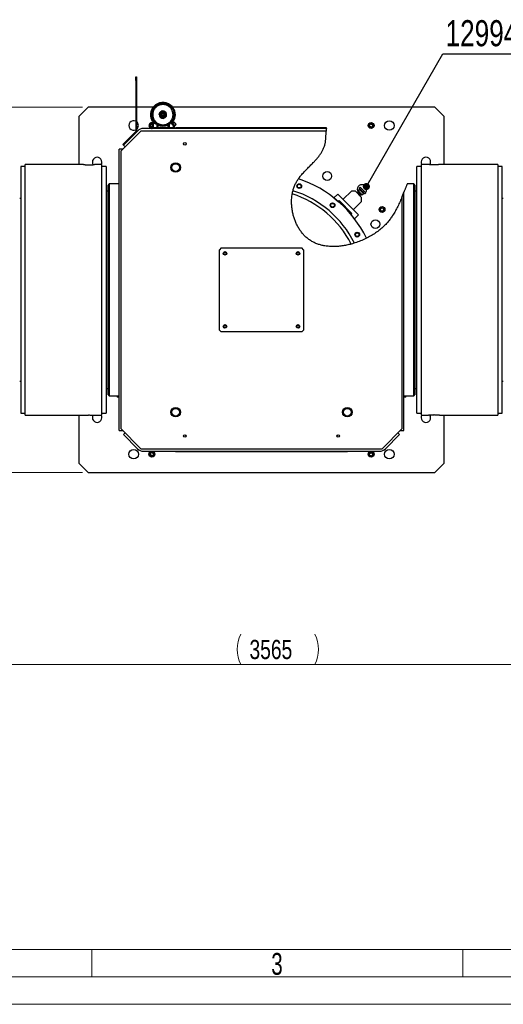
# Model space of a CAD drawing. Header units: millimetres. Extents: x 36 to 588, y 6 to 414.
# Tile 2 of 30: x 164 to 252, y 6 to 185. Entities that reach past the tile are written whole.
import ezdxf

# ---------------------------------------------------------------- set-up
doc = ezdxf.new("R2010")
doc.units = ezdxf.units.MM
doc.styles.add('SLDTEXTSTYLE0', font='TXT', dxfattribs={"width": 0.7})
doc.styles.add('SLDTEXTSTYLE1', font='TXT', dxfattribs={"width": 0.75})
doc.dimstyles.new('SLDDIMSTYLE0', dxfattribs={"dimtxt": 3.5, "dimasz": 5, "dimexe": 0, "dimexo": 0.0625, "dimgap": 0.875, "dimtad": 1, "dimlfac": 15, "dimrnd": 1e-09, "dimzin": 12, "dimdsep": 46, "dimtxsty": 'SLDTEXTSTYLE1', "dimsah": 1, "dimcen": 0.09, "dimadec": 0, "dimazin": 0, "dimtfac": 1, "dimtofl": 0, "dimtmove": 0, "dimatfit": 3, "dimfxl": 1, "dimtolj": 1, "dimtzin": 12, "dimarcsym": 0})
doc.dimstyles.new('SLDDIMSTYLE1', dxfattribs={"dimtxt": 1.3, "dimasz": 1.3, "dimexe": 0, "dimexo": 0.0625, "dimgap": 0.325, "dimtad": 0, "dimtih": 1, "dimtoh": 1, "dimdec": 0, "dimrnd": 1e-09, "dimzin": 0, "dimdsep": 46, "dimtxsty": 'Standard', "dimblk1": 'DOT', "dimblk2": 'DOT', "dimsah": 1, "dimcen": 0.09, "dimadec": 0, "dimazin": 0, "dimtfac": 1, "dimtdec": 0, "dimtofl": 0, "dimtmove": 0, "dimatfit": 3, "dimldrblk": 'DOT', "dimfxl": 1, "dimtolj": 1, "dimtzin": 0, "dimarcsym": 0})

# ---------------------------------------------------------------- blocks, each defined once
blk = doc.blocks.new('*D8')
at = {"color": 7, "linetype": 'Continuous', "lineweight": 0}
for p, q in [((89.16, 134.93), (89.16, 66.52)), ((326.83, 134.93), (326.83, 66.52)), ((326.83, 67.52), (89.16, 67.52))]:
    blk.add_line(p, q, dxfattribs=at)
for centre, start, end in [((209.76, 70.29), 153.4349, 206.5651), ((212.17, 70.29), 333.4349, 26.5651)]:
    blk.add_arc(centre, 6.21, start, end, dxfattribs=at)
for points in [[(89.16, 67.52), (94.16, 66.87), (94.16, 68.17)], [(326.83, 67.52), (321.83, 68.17), (321.83, 66.87)]]:
    blk.add_solid(points, dxfattribs=at)
at = {"color": 7, "linetype": 'Continuous', "lineweight": 0, "insert": (205.8, 72.03), "char_height": 3.5, "attachment_point": 1, "style": 'SLDTEXTSTYLE1'}
blk.add_mtext('3565', dxfattribs=at)
blk = doc.blocks.new('*D9')
at = {"color": 7, "linetype": 'Continuous', "lineweight": 0}
for p, q in [((175.33, 169.27), (76.99, 169.27)), ((77.99, 102.6), (77.99, 169.27)), ((175.33, 102.6), (76.99, 102.6))]:
    blk.add_line(p, q, dxfattribs=at)
for centre, start, end in [((75.21, 134.45), 63.4349, 116.5651), ((75.21, 132.04), 243.4349, 296.5651)]:
    blk.add_arc(centre, 6.21, start, end, dxfattribs=at)
for points in [[(77.99, 169.27), (77.34, 164.27), (78.64, 164.27)], [(77.99, 102.6), (78.64, 107.6), (77.34, 107.6)]]:
    blk.add_solid(points, dxfattribs=at)
at = {"color": 7, "linetype": 'Continuous', "lineweight": 0, "insert": (73.48, 128.07), "char_height": 3.5, "attachment_point": 1, "rotation": 90, "style": 'SLDTEXTSTYLE1'}
blk.add_mtext('1000', dxfattribs=at)
blk = doc.blocks.new('_DOT')
at = {"color": 0, "linetype": 'ByBlock', "lineweight": -2}
blk.add_line((-0.5, 0), (-1, 0), dxfattribs=at)
at = {"color": 0, "linetype": 'ByBlock', "const_width": 0.5}
blk.add_lwpolyline([(-0.25, 0, 1), (0.25, 0, 1)], format="xyb", close=True, dxfattribs=at)

msp = doc.modelspace()

# ---------------------------------------------------------------- linework, layer by layer
at = {"color": 7, "linetype": 'Continuous', "lineweight": 30}
for p, q in [((185.05724, 174.81843), (185.19058, 174.81843)), ((185.05724, 174.15176), (185.05724, 174.81843)), ((185.19058, 174.81843), (185.19058, 174.15176)), ((185.19058, 174.15176), (185.05724, 174.15176)), ((185.05724, 174.15176), (185.05724, 164.87366)), ((185.19058, 174.15176), (185.19058, 164.87366)), ((176.32882, 169.26811), (174.66215, 167.60144)), ((185.05724, 169.26811), (176.32882, 169.26811)), ((188.20715, 169.26811), (185.19058, 169.26811)), ((239.66215, 169.26811), (191.78381, 169.26811)), ((241.32881, 167.60144), (239.66215, 169.26811)), ((174.66215, 167.60144), (174.66215, 158.80144)), ((189.36031, 168.17597), (189.34839, 168.14345)), ((189.36665, 168.15521), (189.34839, 168.14345)), ((189.34839, 168.14345), (189.46035, 167.5003)), ((189.86131, 168.59451), (189.36031, 168.17597)), ((189.36031, 168.17597), (189.36665, 168.15521)), ((189.36665, 168.15521), (189.88062, 168.58458)), ((189.4815, 167.4954), (189.36665, 168.15521)), ((189.46035, 167.5003), (189.4815, 167.4954)), ((189.46035, 167.5003), (189.48256, 167.47372)), ((190.11034, 167.26497), (189.4815, 167.4954)), ((189.4815, 167.4954), (189.48256, 167.47372)), ((189.48256, 167.47372), (190.09552, 167.2491)), ((189.89544, 168.60045), (189.86131, 168.59451)), ((189.88062, 168.58458), (189.86131, 168.59451)), ((189.89544, 168.60045), (189.88062, 168.58458)), ((189.88062, 168.58458), (190.50946, 168.35415)), ((190.5084, 168.37583), (189.89544, 168.60045)), ((190.09552, 167.2491), (190.11034, 167.26497)), ((190.09552, 167.2491), (190.12965, 167.25504)), ((190.62432, 167.69434), (190.11034, 167.26497)), ((190.11034, 167.26497), (190.12965, 167.25504)), ((190.12965, 167.25504), (190.63065, 167.67357)), ((190.50946, 168.35415), (190.5084, 168.37583)), ((190.53061, 168.34925), (190.5084, 168.37583)), ((190.50946, 168.35415), (190.62432, 167.69434)), ((190.53061, 168.34925), (190.50946, 168.35415)), ((190.64257, 167.7061), (190.53061, 168.34925)), ((190.62432, 167.69434), (190.64257, 167.7061)), ((190.63065, 167.67357), (190.62432, 167.69434)), ((190.63065, 167.67357), (190.64257, 167.7061)), ((241.32881, 158.80144), (241.32881, 167.60144)), ((219.84521, 165.40144), (186.49156, 165.40144)), ((187.72882, 166.08873), (187.99548, 166.24269)), ((187.72882, 165.78081), (187.72882, 166.08873)), ((187.99548, 165.62685), (187.72882, 165.78081)), ((187.99548, 166.24269), (188.05133, 166.21045)), ((187.99548, 165.85198), (187.99548, 165.53477)), ((188.19548, 165.53477), (187.99548, 165.53477)), ((188.01334, 165.96811), (188.02228, 165.96811)), ((188.02228, 166.16953), (188.02228, 165.96811)), ((188.19548, 166.24881), (188.19548, 165.53477)), ((188.19548, 165.53477), (188.19548, 165.50144)), ((188.86215, 165.53477), (188.19548, 165.53477)), ((188.19548, 165.50144), (188.88381, 165.50144)), ((188.32557, 166.4271), (188.33007, 166.43176)), ((188.40614, 166.34921), (188.32557, 166.4271)), ((188.40614, 166.34921), (188.38176, 166.324)), ((188.5103, 166.426), (188.43522, 166.35023)), ((188.46095, 166.35186), (188.43534, 166.32537)), ((188.46095, 166.35186), (188.44863, 166.36377)), ((188.50034, 166.31549), (188.44931, 166.36446)), ((188.56513, 166.31068), (188.47745, 166.39285)), ((188.8927, 166.14939), (188.80528, 166.20678)), ((188.86215, 166.1324), (188.86215, 165.53477)), ((189.06215, 165.53477), (188.86215, 165.53477)), ((189.06215, 166.01757), (189.06215, 165.53477)), ((190.92881, 165.53477), (189.06215, 165.53477)), ((189.06215, 165.53477), (189.06215, 165.50144)), ((189.06215, 165.50144), (190.92881, 165.50144)), ((190.92881, 166.01757), (190.92881, 165.53477)), ((191.12882, 165.53477), (190.92881, 165.53477)), ((190.92881, 165.53477), (190.92881, 165.50144)), ((190.99809, 166.09096), (190.98731, 166.08511)), ((191.10715, 165.50144), (191.86215, 165.50144)), ((191.12882, 166.1324), (191.12882, 165.53477)), ((191.86215, 165.53477), (191.12882, 165.53477)), ((191.86215, 166.01097), (191.49618, 166.37694)), ((191.88572, 166.03454), (191.51975, 166.40051)), ((191.56997, 166.35028), (191.61299, 166.39451)), ((191.7621, 166.68773), (191.64973, 166.54106)), ((191.66012, 166.30728), (192.00944, 165.95796)), ((191.80059, 166.67304), (191.68039, 166.51541)), ((192.03772, 165.98624), (191.68838, 166.33558)), ((191.81704, 166.66163), (191.72939, 166.72241)), ((191.86215, 166.01097), (191.86215, 165.53477)), ((192.06215, 165.53477), (191.86215, 165.53477)), ((191.86215, 165.53477), (191.86215, 165.50144)), ((192.03772, 165.98624), (192.00944, 165.95796)), ((192.06215, 165.8443), (192.06215, 165.53477)), ((192.10372, 165.86368), (192.132, 165.89196)), ((219.86394, 165.53477), (192.32881, 165.53477)), ((192.32881, 165.40144), (192.32881, 165.53477)), ((227.70978, 165.81993), (227.75317, 166.12478)), ((227.95209, 165.62993), (227.70978, 165.81993)), ((227.75317, 166.12478), (228.03888, 166.23962)), ((228.23779, 165.74477), (227.95209, 165.62993)), ((228.03888, 166.23962), (228.28118, 166.04962)), ((228.28118, 166.04962), (228.23779, 165.74477)), ((185.99548, 164.93477), (182.32882, 161.26811)), ((185.36019, 164.93281), (182.7945, 162.36713)), ((183.17162, 162.93281), (185.01819, 164.77938)), ((185.01819, 164.77938), (185.11247, 164.6851)), ((185.05724, 164.87366), (185.19058, 164.87366)), ((219.80224, 164.93477), (185.99548, 164.93477)), ((182.70022, 162.46141), (183.17162, 162.93281)), ((182.7945, 162.36713), (182.70022, 162.46141)), ((182.7945, 162.36713), (183.11117, 162.05046)), ((183.17162, 162.93281), (183.2659, 162.83853)), ((181.99548, 110.26811), (181.99548, 161.60144)), ((182.66215, 161.60144), (181.99548, 161.60144)), ((182.32882, 161.26811), (182.32882, 110.60144)), ((164.06215, 158.43477), (164.06215, 113.43477)), ((164.86215, 113.06811), (164.86215, 158.80144)), ((178.86215, 113.06811), (178.86215, 158.80144)), ((179.66215, 158.43477), (179.66215, 113.43477)), ((236.32882, 113.43477), (236.32882, 158.43477)), ((237.12882, 158.80144), (237.12882, 113.06811)), ((251.12882, 158.80144), (251.12882, 113.06811)), ((251.92881, 113.43477), (251.92881, 158.43477)), ((179.99548, 116.80144), (179.99548, 155.06811)), ((180.19548, 155.26811), (180.19548, 116.60144)), ((225.81404, 154.52099), (226.00398, 154.70817)), ((226.00398, 154.70817), (226.24262, 154.46601)), ((235.79548, 116.60144), (235.79548, 155.26811)), ((235.99548, 155.06811), (235.99548, 116.80144)), ((221.93854, 153.41973), (221.22629, 152.7178)), ((221.93854, 153.41973), (225.68214, 149.62106)), ((222.87444, 152.47006), (224.39391, 153.9675)), ((225.14813, 153.96199), (224.39391, 153.9675)), ((226.27122, 152.82239), (225.14813, 153.96199)), ((225.81404, 154.52099), (226.05269, 154.27883)), ((226.05269, 154.27883), (226.24262, 154.46601)), ((226.05269, 154.27883), (226.5656, 153.75837)), ((226.24262, 154.46601), (226.75554, 153.94555)), ((226.26571, 152.06817), (226.27122, 152.82239)), ((226.5656, 153.75837), (226.75554, 153.94555)), ((226.5656, 153.75837), (226.83987, 153.48007)), ((226.75554, 153.94555), (227.02981, 153.66725)), ((226.83987, 153.48007), (227.02981, 153.66725)), ((233.66215, 110.60144), (233.66215, 152.97274)), ((233.99548, 110.26811), (233.99548, 153.7937)), ((221.22629, 152.7178), (222.00308, 152.07932)), ((222.00308, 152.07932), (222.16563, 152.23953)), ((224.50538, 149.86536), (222.16563, 152.23953)), ((224.74624, 150.57073), (226.26571, 152.06817)), ((224.34283, 149.70516), (224.50538, 149.86536)), ((224.96989, 148.91913), (224.34283, 149.70516)), ((224.96989, 148.91913), (225.68214, 149.62106)), ((229.69806, 150.52172), (229.77773, 150.81916)), ((229.91581, 150.30401), (229.69806, 150.52172)), ((229.77773, 150.81916), (230.07515, 150.89887)), ((230.21323, 150.38373), (229.91581, 150.30401)), ((230.07515, 150.89887), (230.2929, 150.68116)), ((230.2929, 150.68116), (230.21323, 150.38373)), ((200.66215, 143.60144), (200.32881, 143.26811)), ((200.32881, 128.60144), (200.32881, 143.26811)), ((200.66215, 143.60144), (215.32881, 143.60144)), ((215.66215, 143.26811), (215.32881, 143.60144)), ((215.66215, 143.26811), (215.66215, 128.60144)), ((200.32881, 128.60144), (200.66215, 128.26811)), ((215.32881, 128.26811), (200.66215, 128.26811)), ((215.32881, 128.26811), (215.66215, 128.60144)), ((181.66215, 116.60144), (181.66215, 116.33477)), ((181.99548, 116.33477), (181.66215, 116.33477)), ((234.32882, 116.33477), (233.99548, 116.33477)), ((234.32882, 116.33477), (234.32882, 116.60144)), ((174.66215, 113.06811), (174.66215, 104.26811)), ((241.32881, 104.26811), (241.32881, 113.06811)), ((181.99548, 110.26811), (182.66215, 110.26811)), ((182.32882, 110.60144), (185.99548, 106.93477)), ((183.11117, 109.81909), (182.7945, 109.50242)), ((229.99548, 106.93477), (233.66215, 110.60144)), ((233.19646, 109.50242), (232.8798, 109.81909)), ((233.32881, 110.26811), (233.99548, 110.26811)), ((182.7945, 109.50242), (185.36019, 106.93674)), ((194.21881, 109.22934), (194.01643, 109.4938)), ((221.77215, 109.22934), (221.97453, 109.4938)), ((230.63078, 106.93674), (233.19646, 109.50242)), ((185.99548, 106.93477), (229.99548, 106.93477)), ((186.49156, 106.46811), (229.49941, 106.46811)), ((187.70978, 105.81993), (187.75317, 106.12478)), ((187.75317, 106.12478), (188.03888, 106.23962)), ((188.03888, 106.23962), (188.28118, 106.04962)), ((192.32881, 106.33477), (192.32881, 106.46811)), ((223.66215, 106.33477), (192.32881, 106.33477)), ((223.66215, 106.33477), (223.66215, 106.46811)), ((227.72881, 106.08873), (227.99548, 106.24269)), ((227.72881, 105.78081), (227.72881, 106.08873)), ((227.99548, 106.24269), (228.26215, 106.08873)), ((228.26215, 106.08873), (228.26215, 105.78081)), ((174.66215, 104.26811), (176.32882, 102.60144)), ((187.95209, 105.62993), (187.70978, 105.81993)), ((188.23779, 105.74477), (187.95209, 105.62993)), ((188.28118, 106.04962), (188.23779, 105.74477)), ((227.99548, 105.62685), (227.72881, 105.78081)), ((228.26215, 105.78081), (227.99548, 105.62685)), ((239.66215, 102.60144), (241.32881, 104.26811)), ((176.32882, 102.60144), (239.66215, 102.60144))]:
    msp.add_line(p, q, dxfattribs=at)
at = {"color": 1, "linetype": 'Continuous', "lineweight": 0}
for p, q in [((393.72473, 15.49913), (46.5, 15.5)), ((177, 15.5), (177, 10.5)), ((244.75, 15.5), (244.75, 10.5)), ((583.5, 10.5), (41.5, 10.5))]:
    msp.add_line(p, q, dxfattribs=at)
at = {"color": 7, "linetype": 'Continuous', "lineweight": 15}
msp.add_line((588.5, 5.5), (36.5, 5.5), dxfattribs=at)
at = {"color": 7, "linetype": 'Continuous', "lineweight": 30, "flags": 128}
for points in [[(189.32881, 167.92477), (189.34086, 168.05094), (189.35453, 168.10816)], [(188.18337, 166.27987), (188.1836, 166.27927), (188.18429, 166.2775), (188.18541, 166.27463), (188.18692, 166.27077), (188.18875, 166.26606), (188.19085, 166.2607), (188.19312, 166.25487), (188.19548, 166.24881)], [(188.80528, 166.20678), (188.80491, 166.20625), (188.80383, 166.20469), (188.80208, 166.20216), (188.79972, 166.19875), (188.79684, 166.1946), (188.79356, 166.18986), (188.79, 166.18472), (188.78629, 166.17938)], [(188.98661, 166.0675), (188.98858, 166.07139), (188.99082, 166.07509), (188.99323, 166.07843), (188.99567, 166.08124), (188.99805, 166.0834), (189.00024, 166.08481), (189.00213, 166.08538), (189.00365, 166.08511)], [(191.00435, 166.0675), (191.00238, 166.07139), (191.00014, 166.07509), (190.99774, 166.07843), (190.99529, 166.08124), (190.99292, 166.0834), (190.99073, 166.08481), (190.98883, 166.08538), (190.98731, 166.08511)], [(191.42694, 166.40194), (191.2455, 166.24979), (191.07587, 166.13568)], [(191.44978, 166.37766), (191.44532, 166.38239), (191.44104, 166.38695), (191.43709, 166.39115), (191.43363, 166.39483), (191.43079, 166.39785), (191.42868, 166.40009), (191.42738, 166.40148), (191.42694, 166.40194)], [(191.49618, 166.37694), (191.50077, 166.38154), (191.5052, 166.38596), (191.50927, 166.39003), (191.51284, 166.39361), (191.51577, 166.39654), (191.51795, 166.39872), (191.51929, 166.40006), (191.51975, 166.40051)], [(191.7958, 166.32244), (191.80471, 166.31354), (191.83062, 166.28763), (191.87124, 166.24701), (191.92296, 166.19529), (191.98118, 166.13707), (192.04073, 166.07751), (192.09632, 166.02192), (192.14302, 165.97523), (192.17666, 165.94159), (192.19426, 165.92398), (192.1965, 165.92175)], [(191.88572, 166.03454), (191.88527, 166.03408), (191.88392, 166.03274), (191.88175, 166.03056), (191.87881, 166.02763), (191.87524, 166.02406), (191.87117, 166.01999), (191.86675, 166.01557), (191.86215, 166.01097)], [(192.10372, 165.86368), (192.10191, 165.86549), (192.09654, 165.87085), (192.08783, 165.87957), (192.07611, 165.89129), (192.06182, 165.90558), (192.04552, 165.92188), (192.02783, 165.93956), (192.00944, 165.95796)], [(192.04491, 166.50702), (192.02025, 166.53169), (192.01265, 166.53929)], [(192.03772, 165.98624), (192.05612, 165.96785), (192.0738, 165.95016), (192.0901, 165.93386), (192.10439, 165.91957), (192.11611, 165.90785), (192.12483, 165.89914), (192.13019, 165.89377), (192.132, 165.89196)], [(192.41334, 166.13859), (192.41037, 166.14157), (192.39146, 166.16048), (192.35669, 166.19524), (192.30916, 166.24278), (192.25308, 166.29886), (192.19344, 166.3585), (192.13554, 166.4164), (192.08452, 166.46742), (192.04491, 166.50702)], [(192.41334, 166.17631), (192.40446, 166.18519), (192.37868, 166.21097), (192.33853, 166.25112), (192.28794, 166.30171), (192.23185, 166.3578), (192.17577, 166.41388), (192.12518, 166.46447), (192.08502, 166.50463), (192.05925, 166.5304), (192.05036, 166.53929)], [(225.97546, 153.21748), (225.96662, 153.22645), (225.9408, 153.25264), (225.90011, 153.29393), (225.84784, 153.34697), (225.78822, 153.40746), (225.72609, 153.47051), (225.66647, 153.53101), (225.6142, 153.58405), (225.57351, 153.62534), (225.5477, 153.65153), (225.53886, 153.6605), (225.53886, 153.6605)], [(226.05049, 153.26007), (226.04181, 153.26887), (226.01643, 153.29463), (225.97621, 153.33543), (225.92416, 153.38826), (225.86412, 153.44918), (225.80055, 153.51368), (225.73816, 153.57699), (225.68158, 153.6344), (225.63502, 153.68165), (225.60191, 153.71524), (225.58472, 153.73269), (225.58254, 153.7349)], [(226.27466, 153.29379), (226.26878, 153.29975), (226.24697, 153.32188), (226.21013, 153.35926), (226.16009, 153.41003), (226.09938, 153.47164), (226.03103, 153.541), (225.95846, 153.61463), (225.88533, 153.68884), (225.8153, 153.7599), (225.75187, 153.82426), (225.69824, 153.87868), (225.65708, 153.92045), (225.63046, 153.94746), (225.61972, 153.95835), (225.61953, 153.95855)], [(225.62021, 154.05283), (225.62491, 154.04807), (225.64626, 154.02641), (225.68389, 153.98822), (225.73605, 153.93529), (225.8003, 153.87009), (225.87364, 153.79568), (225.95262, 153.71553), (226.03358, 153.63339), (226.1127, 153.5531), (226.1863, 153.47841), (226.25094, 153.41282), (226.30359, 153.3594), (226.34179, 153.32064), (226.36376, 153.29835), (226.36893, 153.2931)], [(226.60268, 153.52345), (226.5975, 153.5287), (226.57554, 153.55099), (226.53734, 153.58976), (226.48469, 153.64318), (226.42005, 153.70877), (226.34645, 153.78345), (226.26732, 153.86375), (226.18637, 153.94589), (226.10738, 154.02604), (226.03405, 154.10045), (225.9698, 154.16565), (225.91763, 154.21857), (225.88, 154.25676), (225.85865, 154.27842), (225.85396, 154.28319)], [(226.59293, 153.56094), (226.58808, 153.56586), (226.56749, 153.58675), (226.5317, 153.62307), (226.48236, 153.67313), (226.42178, 153.7346), (226.35281, 153.80459), (226.27866, 153.87983), (226.2028, 153.9568), (226.12878, 154.03191), (226.06006, 154.10165), (225.99985, 154.16274), (225.95097, 154.21234), (225.9157, 154.24813), (225.8957, 154.26843), (225.8913, 154.27289)], [(226.60704, 153.62135), (226.60116, 153.62731), (226.57936, 153.64944), (226.54251, 153.68683), (226.49248, 153.7376), (226.43176, 153.79921), (226.36341, 153.86857), (226.29085, 153.94219), (226.21772, 154.0164), (226.14768, 154.08747), (226.08426, 154.15183), (226.03062, 154.20625), (225.98946, 154.24801), (225.96284, 154.27502), (225.95211, 154.28592), (225.95191, 154.28612)]]:
    msp.add_lwpolyline(points, dxfattribs=at)
at = {"color": 7, "linetype": 'Continuous', "lineweight": 30}
for centre, radius in [((189.99548, 167.92477), 2.08667), ((189.99548, 167.92477), 0.52), ((189.99548, 167.92477), 0.50133), ((189.99548, 167.92477), 0.468), ((189.99548, 167.92477), 0.39333), ((189.99548, 167.92477), 0.37333), ((189.83611, 167.96748), 0.02667), ((189.95278, 167.7654), 0.02667), ((190.03818, 168.08414), 0.02667), ((190.15485, 167.88207), 0.02667), ((227.99548, 165.93477), 0.53333), ((227.99548, 165.93477), 0.46667), ((231.32881, 165.93477), 0.86667), ((193.99548, 162.60144), 0.22667), ((192.32881, 158.26811), 0.86667), ((192.32881, 158.26811), 0.7), ((219.99548, 156.71938), 0.8), ((214.89289, 154.88524), 0.43333), ((214.89289, 154.88524), 0.41742), ((214.89289, 154.88524), 0.40075), ((214.89289, 154.88524), 0.4), ((214.89289, 154.88524), 0.33333), ((220.95836, 151.38334), 0.43333), ((220.95836, 151.38334), 0.41742), ((220.95836, 151.38334), 0.40075), ((220.95836, 151.38334), 0.4), ((220.95836, 151.38334), 0.33333), ((229.99548, 150.60144), 0.53333), ((229.99548, 150.60144), 0.46667), ((228.78009, 147.93477), 0.8), ((225.46033, 146.01811), 0.43333), ((225.46033, 146.01811), 0.41742), ((225.46033, 146.01811), 0.40075), ((225.46033, 146.01811), 0.4), ((225.46033, 146.01811), 0.33333), ((201.32881, 142.60144), 0.33333), ((201.32881, 142.60144), 0.22667), ((214.66215, 142.60144), 0.33333), ((214.66215, 142.60144), 0.22667), ((201.32881, 129.26811), 0.33333), ((201.32881, 129.26811), 0.22667), ((214.66215, 129.26811), 0.33333), ((214.66215, 129.26811), 0.22667), ((192.32881, 113.60144), 0.86667), ((192.32881, 113.60144), 0.7), ((223.66215, 113.60144), 0.86667), ((223.66215, 113.60144), 0.7), ((193.99548, 109.26811), 0.22667), ((221.99548, 109.26811), 0.22667), ((184.66215, 105.93477), 0.86667), ((187.99548, 105.93477), 0.53333), ((187.99548, 105.93477), 0.46667), ((227.99548, 105.93477), 0.53333), ((227.99548, 105.93477), 0.46667), ((231.32881, 105.93477), 0.86667)]:
    msp.add_circle(centre, radius, dxfattribs=at)
for centre, radius, start, end in [((189.99548, 167.92477), 2.23667, 325.2610189, 225.2610189), ((189.99548, 167.92477), 2.09, 325.2610189, 225.2610189), ((189.99548, 167.92477), 0.66667, 180, 215.7169694), ((189.99548, 167.92477), 0.66667, 104.0331038, 155.7169694), ((189.99548, 167.92477), 0.66667, 224.0331038, 275.7169694), ((189.99548, 167.92477), 0.3, 45.2859475, 14.7140525), ((189.99548, 167.92477), 0.28, 45.2473132, 14.7526868), ((189.99548, 167.92477), 0.24667, 42.2812399, 17.7187601), ((189.99548, 167.92477), 0.66667, 44.0331038, 95.7169694), ((189.99548, 167.92477), 0.66667, 284.0331038, 335.7169694), ((190.25651, 168.07548), 0.08, 128.6457096, 291.3542904), ((189.99548, 167.92477), 0.66667, 344.0331038, 35.7169694), ((184.66215, 165.93477), 0.86667, 62.8785948, 297.1214052), ((184.66215, 165.93477), 0.86667, 0, 52.4304795), ((184.66215, 165.93477), 0.86667, 307.5695205, 0), ((186.49156, 163.80144), 1.6, 90, 135), ((187.99548, 165.93477), 0.53333, 46.6155208, 180), ((187.99548, 165.93477), 0.53333, 180, 305.6590877), ((187.99548, 165.93477), 0.46667, 53.1621993, 180), ((187.99548, 165.93477), 0.46667, 180, 292.6198649), ((188.02881, 165.53477), 0.03333, 180, 270), ((187.94668, 165.96811), 0.06667, 357.8151091, 0), ((188.04668, 166.16623), 0.03333, 126.7508493, 180), ((188.04819, 166.17571), 0.02664, 128.9749278, 193.4047959), ((188.42562, 165.65877), 0.66667, 111.3081504, 126.7508493), ((188.42562, 165.65877), 0.66667, 55.2862697, 111.3081504), ((188.35912, 166.39466), 0.02493, 135.9710219, 315.9710219), ((188.88215, 166.1324), 0.02, 58.1534492, 180), ((188.89548, 165.53477), 0.03333, 180, 270), ((189.99548, 167.92477), 2.09, 241.6693358, 298.3306642), ((191.09548, 165.53477), 0.03333, 270, 0), ((191.10881, 166.1324), 0.02, 0, 121.8465508), ((191.47261, 166.35337), 0.06667, 45, 133.2285963), ((191.78268, 166.42984), 0.17333, 140.0887165, 225), ((191.78266, 166.42986), 0.13333, 140.0887732, 225), ((189.99548, 167.92477), 2.22667, 317.9682786, 325.2610189), ((192.02881, 165.53477), 0.03333, 270, 0), ((192.02881, 165.8443), 0.03333, 0, 45), ((184.92391, 164.87366), 0.13333, 315, 0), ((184.92391, 164.87366), 0.26667, 315, 0), ((177.99548, 159.26811), 0.86667, 0, 213.8139075), ((237.99548, 159.26811), 0.86667, 0, 212.5789704), ((177.99548, 159.26811), 0.86667, 327.4210296, 0), ((237.99548, 159.26811), 0.86667, 326.2511384, 0), ((207.99548, 135.93477), 21.36667, 26.2096647, 71.5881081), ((226.32881, 154.26811), 0.86667, 0, 215.0137951), ((207.99548, 135.93477), 18.4, 27.0638275, 72.2145668), ((207.99548, 135.93477), 19, 26.7302689, 72.4000959), ((225.90902, 154.33716), 0.06667, 254.581715, 310.0413081), ((225.90511, 154.3336), 0.06667, 314.581715, 44.581715), ((226.32881, 154.26811), 0.86667, 281.0710782, 301.9759812), ((226.65745, 153.57772), 0.06667, 139.122122, 194.581715), ((226.65383, 153.57387), 0.06667, 44.581715, 134.581715), ((226.32881, 154.26811), 0.86667, 319.7137625, 0), ((177.99548, 112.60144), 0.86667, 146.2807985, 0), ((177.99548, 112.60144), 0.86667, 0, 32.5789704), ((237.99548, 112.60144), 0.86667, 147.4210296, 0), ((237.99548, 112.60144), 0.86667, 0, 33.6380868), ((186.49156, 108.06811), 1.6, 225, 270), ((229.49941, 108.06811), 1.6, 270, 315)]:
    msp.add_arc(centre, radius, start, end, dxfattribs=at)
for points, knots in [([(188.43522, 166.35023), (188.36864, 166.42145), (188.23253, 166.56705), (188.06452, 166.82246), (187.9269, 167.10658), (187.82987, 167.41563), (187.77831, 167.74007), (187.77541, 168.0698), (187.82092, 168.39397), (187.91162, 168.70245), (188.04168, 168.98674), (188.20387, 169.24116), (188.39492, 169.46766), (188.61617, 169.66885), (188.87103, 169.84369), (189.15683, 169.98514), (189.46668, 170.08578), (189.79148, 170.14026), (190.12076, 170.146), (190.44378, 170.10364), (190.7506, 170.01676), (191.03311, 169.89141), (191.28737, 169.734), (191.51658, 169.5462), (191.7225, 169.32568), (191.90229, 169.06991), (192.0478, 168.78319), (192.15174, 168.47278), (192.2091, 168.14806), (192.21766, 167.81966), (192.17869, 167.49809), (192.09527, 167.19362), (191.97673, 166.91182), (191.8695, 166.74381), (191.81704, 166.66163)], [0, 0, 0, 0, 0.029059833, 0.059407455, 0.090825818, 0.12303968, 0.155726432, 0.188533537, 0.221100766, 0.253083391, 0.284172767, 0.314112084, 0.342865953, 0.372375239, 0.403107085, 0.43482386, 0.467233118, 0.500000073, 0.532767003, 0.565176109, 0.596892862, 0.627624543, 0.657134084, 0.685887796, 0.7158273, 0.746916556, 0.778899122, 0.811466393, 0.844273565, 0.876960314, 0.909174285, 0.940592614, 0.970940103, 1, 1, 1, 1]), ([(191.72939, 166.72241), (191.77932, 166.80064), (191.88139, 166.96056), (191.99423, 167.2288), (192.07363, 167.51862), (192.11072, 167.82472), (192.10258, 168.13731), (192.04798, 168.44641), (191.94904, 168.74188), (191.81054, 169.01481), (191.63939, 169.25826), (191.44339, 169.46817), (191.22521, 169.64694), (190.98318, 169.79677), (190.71426, 169.91609), (190.42221, 169.99879), (190.11474, 170.03912), (189.80129, 170.03364), (189.49212, 169.98179), (189.19719, 169.88599), (188.92514, 169.75135), (188.68254, 169.58492), (188.47194, 169.39342), (188.29008, 169.17781), (188.1357, 168.93564), (188.01189, 168.66502), (187.92556, 168.37139), (187.88223, 168.06282), (187.885, 167.74896), (187.93408, 167.44013), (188.02644, 167.14596), (188.15744, 166.8755), (188.31736, 166.63238), (188.44692, 166.49379), (188.5103, 166.426)], [0, 0, 0, 0, 0.029059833, 0.059407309, 0.090825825, 0.123039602, 0.155726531, 0.188533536, 0.221100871, 0.253083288, 0.284172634, 0.314112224, 0.34286593, 0.372375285, 0.403106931, 0.434823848, 0.467232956, 0.500000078, 0.532766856, 0.56517622, 0.596892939, 0.627624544, 0.657134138, 0.685887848, 0.715827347, 0.746916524, 0.778899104, 0.811466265, 0.844273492, 0.876960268, 0.909174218, 0.940592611, 0.970940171, 1, 1, 1, 1]), ([(191.84881, 167.92477), (191.84616, 167.84944), (191.84076, 167.69643), (191.79626, 167.46706), (191.72892, 167.25729), (191.6439, 167.07077), (191.51665, 166.85284), (191.35553, 166.65452), (191.16615, 166.48368), (191.01252, 166.37159), (190.84948, 166.27632), (190.62671, 166.17489), (190.34136, 166.09277), (190.03306, 166.06454), (189.76715, 166.08077), (189.53777, 166.12363), (189.328, 166.19141), (189.14148, 166.27633), (188.92355, 166.40361), (188.72522, 166.56473), (188.55439, 166.75411), (188.4423, 166.90774), (188.34703, 167.07078), (188.2456, 167.29355), (188.16347, 167.5789), (188.13525, 167.88719), (188.15148, 168.1531), (188.19433, 168.38248), (188.26212, 168.59225), (188.34704, 168.77878), (188.47432, 168.99671), (188.63543, 169.19503), (188.82481, 169.36587), (188.97845, 169.47795), (189.14149, 169.57322), (189.36426, 169.67466), (189.64961, 169.75678), (189.9579, 169.78501), (190.22381, 169.76878), (190.45319, 169.72592), (190.66296, 169.65814), (190.84948, 169.57321), (191.06741, 169.44593), (191.26574, 169.28482), (191.43658, 169.09544), (191.54864, 168.94181), (191.64401, 168.77877), (191.74497, 168.556), (191.8305, 168.27063), (191.84283, 168.0378), (191.84881, 167.92477)], [0, 0, 0, 0, 0.019414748, 0.039430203, 0.060010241, 0.076096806, 0.092186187, 0.125002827, 0.141431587, 0.157863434, 0.173949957, 0.190039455, 0.220891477, 0.250000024, 0.269413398, 0.289430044, 0.310010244, 0.326096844, 0.342186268, 0.375002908, 0.391431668, 0.407863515, 0.423949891, 0.440039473, 0.470891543, 0.499999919, 0.519413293, 0.539430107, 0.56001036, 0.576096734, 0.592186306, 0.625002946, 0.641431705, 0.657863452, 0.673949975, 0.690039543, 0.720891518, 0.749999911, 0.769413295, 0.789430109, 0.810010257, 0.826096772, 0.842186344, 0.875002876, 0.891431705, 0.907863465, 0.923949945, 0.940039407, 0.970891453, 1, 1, 1, 1]), ([(188.02228, 165.96811), (188.02106, 165.95424), (188.01862, 165.9266), (188.00743, 165.89298), (187.99773, 165.86775), (187.99623, 165.85724), (187.99548, 165.85198)], [0, 0, 0, 0, 0.251782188, 0.501601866, 0.750782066, 1, 1, 1, 1]), ([(188.02228, 166.16953), (188.01965, 166.16857), (188.01451, 166.16668), (188.01373, 166.16638), (188.01334, 166.16623)], [0, 0, 0, 0, 0.510282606, 1, 1, 1, 1]), ([(188.02228, 165.96811), (188.01879, 165.96754), (188.0137, 165.96673), (188.01372, 165.96576), (188.01373, 165.96546)], [0, 0, 0, 0, 0.687017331, 1, 1, 1, 1]), ([(188.19548, 166.24881), (188.17785, 166.2427), (188.14252, 166.23046), (188.09447, 166.20913), (188.05234, 166.18747), (188.03228, 166.1755), (188.02228, 166.16953)], [0, 0, 0, 0, 0.2497799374, 0.5003166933, 0.7507873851, 1, 1, 1, 1]), ([(188.03143, 166.19642), (188.03007, 166.19541), (188.02739, 166.19343), (188.02695, 166.1931), (188.02673, 166.19294)], [0, 0, 0, 0, 0.510901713, 1, 1, 1, 1]), ([(188.02882, 165.50144), (188.03105, 165.50144), (188.03451, 165.50144), (188.05526, 165.50144), (188.07679, 165.50144), (188.10331, 165.50144), (188.14216, 165.50144), (188.17452, 165.50144), (188.19548, 165.50144)], [0, 0, 0, 0, 0.239441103, 0.369660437, 0.499996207, 0.630211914, 0.76055747, 1, 1, 1, 1]), ([(188.18337, 166.27987), (188.16803, 166.27349), (188.13731, 166.26072), (188.09557, 166.23855), (188.05852, 166.21579), (188.04045, 166.20287), (188.03143, 166.19642)], [0, 0, 0, 0, 0.249770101, 0.5000583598, 0.7503358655, 1, 1, 1, 1]), ([(188.78629, 166.17938), (188.74248, 166.20543), (188.65351, 166.25833), (188.50021, 166.29346), (188.34295, 166.29483), (188.24414, 166.264), (188.19548, 166.24881)], [0, 0, 0, 0, 0.246227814, 0.499999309, 0.753772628, 1, 1, 1, 1]), ([(188.42114, 166.33602), (188.4213, 166.33618), (188.42161, 166.3365), (188.42403, 166.33894), (188.42761, 166.34255), (188.43157, 166.34654), (188.43418, 166.34918), (188.43522, 166.35023)], [0, 0, 0, 0, 0.214679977, 0.429456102, 0.64407274, 0.858778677, 1, 1, 1, 1]), ([(188.5103, 166.426), (188.51188, 166.42759), (188.51505, 166.43079), (188.51927, 166.43505), (188.52245, 166.43826), (188.52414, 166.43996), (188.52431, 166.44013), (188.52438, 166.4402)], [0, 0, 0, 0, 0.214720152, 0.429389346, 0.644094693, 0.858772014, 1, 1, 1, 1]), ([(188.98661, 166.0675), (188.96973, 166.07584), (188.93598, 166.09252), (188.89622, 166.11362), (188.86779, 166.12923), (188.86403, 166.13134), (188.86215, 166.1324)], [0, 0, 0, 0, 0.249860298, 0.499702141, 0.749546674, 1, 1, 1, 1]), ([(188.89487, 166.14805), (188.89352, 166.14876), (188.89068, 166.15026), (188.88564, 166.15115), (188.88017, 166.15072), (188.87479, 166.14864), (188.8702, 166.14512), (188.86692, 166.14064), (188.86498, 166.13583), (188.86471, 166.13258), (188.86458, 166.13105)], [0, 0, 0, 0, 0.109500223, 0.231291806, 0.362909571, 0.500018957, 0.637129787, 0.76870376, 0.890506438, 1, 1, 1, 1]), ([(188.89548, 165.50144), (188.89772, 165.50144), (188.90117, 165.50144), (188.92193, 165.50144), (188.94346, 165.50144), (188.96998, 165.50144), (189.00882, 165.50144), (189.04119, 165.50144), (189.06215, 165.50144)], [0, 0, 0, 0, 0.23945795, 0.369650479, 0.499998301, 0.630208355, 0.760554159, 1, 1, 1, 1]), ([(189.00365, 166.08511), (188.98862, 166.09336), (188.95857, 166.10987), (188.92355, 166.1305), (188.90104, 166.14422), (188.89797, 166.14613), (188.89696, 166.14677)], [0, 0, 0, 0, 0.286482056, 0.572510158, 0.858345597, 1, 1, 1, 1]), ([(189.00365, 166.08511), (189.00829, 166.08193), (189.01876, 166.07476), (189.03805, 166.05178), (189.05272, 166.03095), (189.06215, 166.01757)], [0, 0, 0, 0, 0.221122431, 0.499706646, 1, 1, 1, 1]), ([(190.92881, 166.01757), (190.8563, 165.98493), (190.71128, 165.91965), (190.47952, 165.85301), (190.24029, 165.81068), (189.99549, 165.79682), (189.75068, 165.81068), (189.51146, 165.85301), (189.27968, 165.91965), (189.13466, 165.98493), (189.06215, 166.01757)], [0, 0, 0, 0, 0.123362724, 0.246723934, 0.373352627, 0.50000001, 0.626628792, 0.753275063, 0.876628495, 1, 1, 1, 1]), ([(190.98731, 166.08511), (190.98268, 166.08193), (190.9722, 166.07476), (190.95291, 166.05178), (190.93824, 166.03095), (190.92881, 166.01757)], [0, 0, 0, 0, 0.221133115, 0.499692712, 1, 1, 1, 1]), ([(190.92881, 165.50144), (190.94977, 165.50144), (190.98213, 165.50144), (191.02097, 165.50144), (191.04749, 165.50144), (191.06903, 165.50144), (191.08979, 165.50144), (191.09324, 165.50144), (191.09548, 165.50144)], [0, 0, 0, 0, 0.239443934, 0.369645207, 0.500006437, 0.630210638, 0.760545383, 1, 1, 1, 1]), ([(191.09396, 166.14674), (191.09294, 166.1461), (191.08986, 166.14418), (191.06731, 166.13044), (191.03231, 166.10982), (191.00231, 166.09334), (190.98731, 166.08511)], [0, 0, 0, 0, 0.141630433, 0.4277075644, 0.7138384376, 1, 1, 1, 1]), ([(191.12402, 166.12974), (191.12291, 166.12912), (191.11951, 166.12722), (191.09449, 166.11347), (191.05519, 166.09263), (191.02131, 166.07589), (191.00435, 166.0675)], [0, 0, 0, 0, 0.139855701, 0.426209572, 0.712747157, 1, 1, 1, 1]), ([(191.12634, 166.13102), (191.12621, 166.13256), (191.12595, 166.13581), (191.124, 166.14062), (191.12072, 166.1451), (191.11613, 166.14862), (191.11076, 166.15069), (191.10528, 166.15113), (191.10025, 166.15024), (191.0974, 166.14874), (191.09606, 166.14802)], [0, 0, 0, 0, 0.109502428, 0.231277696, 0.362865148, 0.49999935, 0.637097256, 0.768697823, 0.890518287, 1, 1, 1, 1]), ([(191.44978, 166.37766), (191.38368, 166.31815), (191.28333, 166.2278), (191.16806, 166.15797), (191.12871, 166.13413)], [0, 0, 0, 0, 0.658663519, 1, 1, 1, 1]), ([(191.49618, 166.37694), (191.49295, 166.37953), (191.48624, 166.38493), (191.47313, 166.38751), (191.45995, 166.38534), (191.45308, 166.38015), (191.44978, 166.37766)], [0, 0, 0, 0, 0.240509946, 0.499992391, 0.759504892, 1, 1, 1, 1]), ([(191.7335, 166.71481), (191.70305, 166.6724), (191.63015, 166.57091), (191.54804, 166.46875), (191.48799, 166.42036), (191.48469, 166.4177)], [0, 0, 0, 0, 0.4041597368, 0.9672925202, 1, 1, 1, 1]), ([(191.75994, 166.68931), (191.68785, 166.58542), (191.61501, 166.48044), (191.52088, 166.39566), (191.51991, 166.39479)], [0, 0, 0, 0, 0.989641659, 1, 1, 1, 1]), ([(191.71295, 166.73381), (191.71313, 166.73369), (191.7135, 166.73343), (191.71633, 166.73147), (191.7205, 166.72857), (191.72512, 166.72537), (191.72818, 166.72325), (191.72939, 166.72241)], [0, 0, 0, 0, 0.214675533, 0.429458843, 0.644088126, 0.858780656, 1, 1, 1, 1]), ([(191.81704, 166.66163), (191.81889, 166.66035), (191.82258, 166.65779), (191.82751, 166.65437), (191.83123, 166.6518), (191.8332, 166.65043), (191.8334, 166.65029), (191.83348, 166.65024)], [0, 0, 0, 0, 0.2147111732, 0.429366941, 0.6440995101, 0.8587739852, 1, 1, 1, 1]), ([(192.06215, 165.8443), (192.06146, 165.84488), (192.06005, 165.84606), (192.04864, 165.85555), (192.03008, 165.87106), (191.99452, 165.90064), (191.9373, 165.94835), (191.88703, 165.99024), (191.86215, 166.01097)], [0, 0, 0, 0, 0.103717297, 0.211128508, 0.329086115, 0.459146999, 0.732345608, 1, 1, 1, 1]), ([(191.86215, 165.50144), (191.88311, 165.50144), (191.91546, 165.50144), (191.95431, 165.50144), (191.98082, 165.50144), (192.00237, 165.50144), (192.02312, 165.50144), (192.02658, 165.50144), (192.02881, 165.50144)], [0, 0, 0, 0, 0.239443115, 0.3696525, 0.500002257, 0.630209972, 0.760557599, 1, 1, 1, 1]), ([(192.05239, 165.86787), (192.05181, 165.86845), (192.05064, 165.86961), (192.0409, 165.87936), (192.02539, 165.89487), (191.99539, 165.92486), (191.94791, 165.97234), (191.90641, 166.01385), (191.88572, 166.03454)], [0, 0, 0, 0, 0.099283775, 0.201926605, 0.319740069, 0.44647886, 0.724118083, 1, 1, 1, 1]), ([(219.84521, 165.40144), (219.83034, 165.27095), (219.8124, 165.11358), (219.80423, 164.95547), (219.80284, 164.92847)], [0, 0, 0, 0, 0.829232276, 1, 1, 1, 1]), ([(219.84521, 165.40144), (219.85042, 165.44066), (219.85632, 165.48515), (219.86313, 165.52952), (219.86394, 165.53477)], [0, 0, 0, 0, 0.881446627, 1, 1, 1, 1]), ([(233.66215, 152.97274), (233.53481, 152.66921), (233.2825, 152.06782), (232.87433, 151.18691), (232.43314, 150.33653), (231.97941, 149.57788), (231.51578, 148.90622), (231.04764, 148.31365), (230.53033, 147.74547), (229.92034, 147.16802), (229.20499, 146.59322), (228.38186, 146.03219), (227.49923, 145.52127), (226.56797, 145.06624), (225.59884, 144.67299), (224.65668, 144.36506), (223.75485, 144.135), (222.90355, 143.97415), (222.05355, 143.87182), (221.21111, 143.83152), (220.38254, 143.85681), (219.61151, 143.94694), (218.90161, 144.09399), (218.25349, 144.289), (217.63301, 144.54225), (217.04432, 144.85614), (216.49163, 145.2329), (215.98077, 145.6742), (215.51648, 146.1707), (215.09857, 146.71439), (214.72731, 147.29787), (214.40131, 147.91837), (214.122, 148.56957), (213.8908, 149.24515), (213.69841, 149.98005), (213.55753, 150.77008), (213.48249, 151.60808), (213.48328, 152.44184), (213.55858, 153.22078), (213.69753, 153.93769), (213.8886, 154.58927), (214.14156, 155.21059), (214.45889, 155.79561), (214.82888, 156.3471), (215.26541, 156.9026), (215.76473, 157.46317), (216.317, 158.03336), (216.87958, 158.59363), (217.39528, 159.11268), (217.8528, 159.59773), (218.24825, 160.05007), (218.6144, 160.51742), (218.94331, 161.0045), (219.22696, 161.51611), (219.45224, 162.04647), (219.61565, 162.59722), (219.70996, 163.16691), (219.75372, 163.75456), (219.77304, 164.34618), (219.79257, 164.73991), (219.80224, 164.93477)], [0, 0, 0, 0, 0.022420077, 0.044421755, 0.066114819, 0.087649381, 0.104588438, 0.121674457, 0.139051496, 0.156884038, 0.178837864, 0.201484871, 0.224675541, 0.248247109, 0.27203127, 0.295861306, 0.315707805, 0.335390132, 0.354833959, 0.373979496, 0.392786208, 0.411238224, 0.426784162, 0.442111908, 0.457276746, 0.472360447, 0.487472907, 0.50274336, 0.518249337, 0.533696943, 0.549389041, 0.565300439, 0.581390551, 0.597607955, 0.613894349, 0.633092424, 0.65220157, 0.67113081, 0.689806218, 0.705418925, 0.72080678, 0.735987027, 0.751026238, 0.766058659, 0.781171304, 0.799116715, 0.817169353, 0.835236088, 0.853200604, 0.86700704, 0.880648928, 0.894113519, 0.907422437, 0.920643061, 0.933898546, 0.946594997, 0.959680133, 0.973147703, 0.986710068, 1, 1, 1, 1]), ([(175.532, 158.8013), (175.53115, 158.80134), (175.52791, 158.80148), (175.55153, 158.80045), (175.60256, 158.79831), (175.68108, 158.79523), (175.78398, 158.79161), (175.90714, 158.78789), (176.04916, 158.78444), (176.20348, 158.78169), (176.36849, 158.77992), (176.53648, 158.77936), (176.70573, 158.78005), (176.86841, 158.7819), (177.02288, 158.78475), (177.16206, 158.78821), (177.28447, 158.79197), (177.38463, 158.79553), (177.46071, 158.79853), (177.51674, 158.80091), (177.52451, 158.80125), (177.52882, 158.80144)], [0, 0, 0, 0, 0.019107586, 0.073534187, 0.126409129, 0.18081727, 0.233726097, 0.288169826, 0.341113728, 0.395594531, 0.448518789, 0.502980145, 0.55586167, 0.610276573, 0.663158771, 0.717571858, 0.770497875, 0.824956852, 0.877902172, 0.932382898, 1, 1, 1, 1]), ([(240.46215, 158.80144), (240.45948, 158.80132), (240.45407, 158.80108), (240.41051, 158.79922), (240.34161, 158.79644), (240.24795, 158.79299), (240.13119, 158.78924), (239.99651, 158.78566), (239.84534, 158.7826), (239.68469, 158.78045), (239.51626, 158.77942), (239.3479, 158.77964), (239.1813, 158.7811), (239.02416, 158.78359), (238.87806, 158.78689), (238.74968, 158.79057), (238.64049, 158.79427), (238.55516, 158.79752), (238.49607, 158.79997), (238.46475, 158.80133), (238.46517, 158.80131), (238.46533, 158.8013)], [0, 0, 0, 0, 0.0528928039, 0.1073204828, 0.1602124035, 0.2146363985, 0.2675592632, 0.3220174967, 0.3749607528, 0.42944146, 0.482350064, 0.5367953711, 0.5896688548, 0.644074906, 0.6969692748, 0.7513927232, 0.8043290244, 0.858800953, 0.9117380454, 0.9662108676, 1, 1, 1, 1]), ([(234.58269, 155.26151), (234.58306, 155.26243), (234.58408, 155.26496), (234.56204, 155.21044), (234.51777, 155.10079), (234.45013, 154.93256), (234.37012, 154.73275), (234.28462, 154.51842), (234.19911, 154.30385), (234.10397, 154.06493), (234.03164, 153.88411), (233.99548, 153.7937)], [0, 0, 0, 0, 0.074480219, 0.206806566, 0.343084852, 0.479477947, 0.615759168, 0.711512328, 0.807266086, 0.903633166, 1, 1, 1, 1]), ([(175.52882, 113.06811), (175.53148, 113.06823), (175.5369, 113.06846), (175.58045, 113.07033), (175.64936, 113.07311), (175.74301, 113.07655), (175.85977, 113.0803), (175.99446, 113.08389), (176.14563, 113.08695), (176.30627, 113.0891), (176.4747, 113.09013), (176.64306, 113.0899), (176.80966, 113.08845), (176.9668, 113.08595), (177.1129, 113.08266), (177.24128, 113.07898), (177.35047, 113.07528), (177.4358, 113.07202), (177.4949, 113.06958), (177.52621, 113.06822), (177.52579, 113.06824), (177.52563, 113.06825)], [0, 0, 0, 0, 0.0528928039, 0.1073204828, 0.1602124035, 0.2146363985, 0.2675592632, 0.3220174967, 0.3749607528, 0.42944146, 0.482350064, 0.5367953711, 0.5896688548, 0.644074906, 0.6969692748, 0.7513927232, 0.8043290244, 0.858800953, 0.9117380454, 0.9662108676, 1, 1, 1, 1]), ([(240.45896, 113.06825), (240.45981, 113.06821), (240.46306, 113.06807), (240.43943, 113.0691), (240.3884, 113.07124), (240.30988, 113.07432), (240.20698, 113.07794), (240.08382, 113.08166), (239.94181, 113.08511), (239.78748, 113.08786), (239.62248, 113.08963), (239.45449, 113.09019), (239.28523, 113.0895), (239.12256, 113.08764), (238.96808, 113.0848), (238.8289, 113.08133), (238.7065, 113.07758), (238.60633, 113.07402), (238.53025, 113.07101), (238.47422, 113.06864), (238.46645, 113.0683), (238.46215, 113.06811)], [0, 0, 0, 0, 0.019107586, 0.073534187, 0.126409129, 0.18081727, 0.233726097, 0.288169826, 0.341113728, 0.395594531, 0.448518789, 0.502980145, 0.55586167, 0.610276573, 0.663158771, 0.717571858, 0.770497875, 0.824956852, 0.877902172, 0.932382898, 1, 1, 1, 1])]:
    msp.add_open_spline(points, degree=3, knots=knots, dxfattribs=at)
for points in [[(188.01334, 166.16966), (188.01334, 165.96811)], [(188.65643, 166.28137), (188.50713, 166.41604)], [(188.56852, 166.31588), (188.55163, 166.3296)], [(188.86351, 166.13545), (188.78629, 166.17938)], [(189.06215, 166.01757), (188.98661, 166.0675)], [(189.62881, 165.50144), (189.62881, 165.40144)], [(190.36215, 165.40144), (190.36215, 165.50144)], [(191.00435, 166.0675), (190.92881, 166.01757)], [(191.12882, 166.1324), (191.12402, 166.12974)], [(191.80288, 166.16452), (191.77931, 166.14095)], [(192.01265, 166.53929), (191.7958, 166.32244)], [(191.8783, 166.23995), (191.83116, 166.1928)], [(192.05036, 166.53929), (192.01265, 166.53929)], [(192.01501, 165.90525), (192.03858, 165.92882)], [(192.06686, 165.9571), (192.114, 166.00424)], [(192.1965, 165.92175), (192.41334, 166.13859)], [(192.41334, 166.13859), (192.41334, 166.17631)], [(164.86215, 158.43477), (164.06215, 158.43477)], [(175.532, 158.80144), (164.86215, 158.80144)], [(178.86215, 158.80144), (177.52882, 158.80144)], [(179.66215, 158.43477), (178.86215, 158.43477)], [(237.12882, 158.43477), (236.32882, 158.43477)], [(238.46533, 158.80144), (237.12882, 158.80144)], [(251.12882, 158.80144), (240.46215, 158.80144)], [(251.92881, 158.43477), (251.12882, 158.43477)], [(180.19548, 155.26811), (179.99548, 155.06811)], [(181.99548, 155.26811), (180.19548, 155.26811)], [(235.79548, 155.26811), (234.58269, 155.26811)], [(235.99548, 155.06811), (235.79548, 155.26811)], [(179.99548, 153.93477), (179.66215, 153.93477)], [(225.58254, 153.7349), (225.53886, 153.6605)], [(225.71311, 153.86359), (225.58254, 153.7349)], [(225.62021, 154.05283), (225.61953, 153.95855)], [(225.85396, 154.28319), (225.62021, 154.05283)], [(225.8913, 154.27289), (225.85396, 154.28319)], [(225.97546, 153.21748), (226.05049, 153.26007)], [(226.05049, 153.26007), (226.18107, 153.38875)], [(226.27466, 153.29379), (226.36893, 153.2931)], [(226.36893, 153.2931), (226.60268, 153.52345)], [(226.60268, 153.52345), (226.59293, 153.56094)], [(233.65771, 152.96615), (233.99548, 153.7937)], [(236.32882, 153.93477), (235.99548, 153.93477)], [(164.06215, 152.60144), (163.86215, 152.60144)], [(252.12881, 152.60144), (251.92881, 152.60144)], [(163.86215, 119.26811), (164.06215, 119.26811)], [(251.92881, 119.26811), (252.12881, 119.26811)], [(179.66215, 117.93477), (179.99548, 117.93477)], [(235.99548, 117.93477), (236.32882, 117.93477)], [(179.99548, 116.80144), (180.19548, 116.60144)], [(180.19548, 116.60144), (181.99548, 116.60144)], [(233.99548, 116.60144), (235.79548, 116.60144)], [(235.79548, 116.60144), (235.99548, 116.80144)], [(164.06215, 113.43477), (164.86215, 113.43477)], [(178.86215, 113.43477), (179.66215, 113.43477)], [(236.32882, 113.43477), (237.12882, 113.43477)], [(251.12882, 113.43477), (251.92881, 113.43477)], [(164.86215, 113.06811), (175.52882, 113.06811)], [(177.52563, 113.06811), (178.86215, 113.06811)], [(237.12882, 113.06811), (238.46215, 113.06811)], [(240.45896, 113.06811), (251.12882, 113.06811)]]:
    msp.add_open_spline(points, degree=1, dxfattribs=at)

# ---------------------------------------------------------------- texts
at = {"color": 7, "linetype": 'Continuous', "lineweight": 0, "insert": (241.59032, 185.17665), "char_height": 4.7625, "attachment_point": 1, "style": 'SLDTEXTSTYLE1'}
msp.add_mtext('129945', dxfattribs=at)
at = {"color": 1, "linetype": 'Continuous', "lineweight": 0, "insert": (209.78104, 14.88184), "char_height": 4, "attachment_point": 1, "style": 'SLDTEXTSTYLE0'}
msp.add_mtext('3', dxfattribs=at)

# ---------------------------------------------------------------- dimensions: what is measured, and where the dimension line sits
at = {"color": 7, "linetype": 'Continuous', "lineweight": 0}
dim = msp.add_linear_dim(base=(77.98858, 169.26811), p1=(176.32881, 102.60144), p2=(176.32881, 169.26811), angle=90, text='(<>)', dimstyle='SLDDIMSTYLE0', dxfattribs=at)
dim.commit()
dim.dimension.update_dxf_attribs({"geometry": '*D9', "text_midpoint": (77.98858, 133.24494), "dimtype": 160})
dim = msp.add_linear_dim(base=(89.16215, 67.51714), p1=(326.82881, 135.93477), p2=(89.16215, 135.93477), text='(<>)', dimstyle='SLDDIMSTYLE0', dxfattribs=at)
dim.commit()
dim.dimension.update_dxf_attribs({"geometry": '*D8', "text_midpoint": (210.96697, 67.51714), "dimtype": 160})

# ---------------------------------------------------------------- leaders
msp.add_leader([(227.13417, 154.79605), (241.08761, 179.03361), (262.70197, 179.03361)], dimstyle='SLDDIMSTYLE1', dxfattribs=at)

doc.saveas('drawing.dxf')
